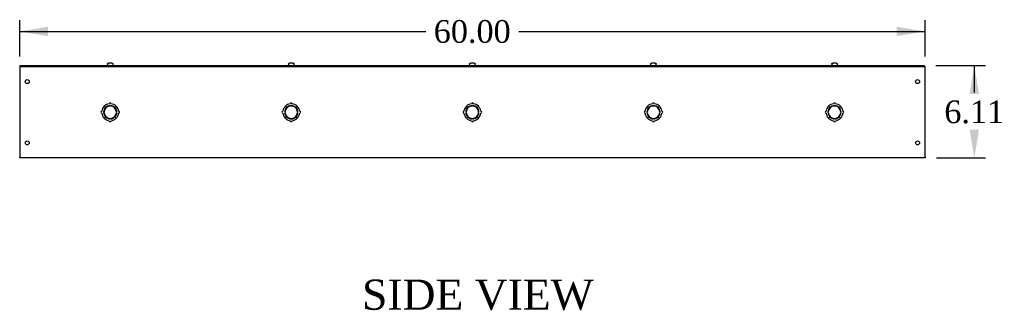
# Model space of a CAD drawing. Header units: inches. Extents: x 1 to 299, y -2 to 199.
# Tile 4 of 9: x 155 to 220, y 83 to 102. Entities that reach past the tile are written whole.
import ezdxf
from ezdxf.enums import TextEntityAlignment as Align

# ---------------------------------------------------------------- set-up
doc = ezdxf.new("R2010")
doc.units = ezdxf.units.IN
doc.header["$MEASUREMENT"] = 0
for name, color, linetype in [('COM56308-3', 7, 'Continuous'), ('COM70723-5', 7, 'Continuous'), ('Default', 7, 'Continuous'), ('SCS19515', 7, 'Continuous')]:
    doc.layers.add(name, color=color, linetype=linetype)
doc.styles.add('SEACAD_Times_New_Roman', font='times.ttf')
doc.dimstyles.new('HAMMOND_(STH_-_300x200)', dxfattribs={"dimtxt": 1.5, "dimasz": 1.875, "dimexe": 0.75, "dimexo": 0.75, "dimgap": 0.375, "dimtad": 0, "dimtih": 1, "dimtoh": 1, "dimzin": 0, "dimdsep": 46, "dimtxsty": 'SEACAD_Times_New_Roman', "dimblk1": '_SE_FILLED', "dimblk2": '_SE_FILLED', "dimsah": 1, "dimcen": 0.75, "dimadec": 0, "dimazin": 0, "dimtfac": 0.8, "dimtofl": 0, "dimtmove": 1, "dimatfit": 3, "dimfxl": 1, "dimtolj": 1, "dimtzin": 0, "dimarcsym": 0})

# ---------------------------------------------------------------- blocks, each defined once
blk = doc.blocks.new('SE3')
at = {"layer": 'COM56308-3', "color": 7, "linetype": 'Continuous'}
for p, q in [((154.831, 99.263), (214.768, 99.263)), ((154.831, 99.206), (154.831, 99.263)), ((154.831, 99.206), (214.768, 99.206)), ((214.768, 99.206), (214.768, 99.263))]:
    blk.add_line(p, q, dxfattribs=at)
at = {"layer": 'COM70723-5', "color": 7, "linetype": 'Continuous'}
for p, q in [((154.8, 99.206), (154.831, 99.206)), ((154.8, 99.206), (154.8, 99.12)), ((214.768, 99.206), (214.8, 99.206)), ((214.8, 99.12), (214.8, 99.206)), ((154.8, 99.12), (154.8, 93.235)), ((214.8, 93.235), (214.8, 99.12)), ((160.4, 96.573), (160.489, 96.485)), ((160.492, 96.488), (160.404, 96.577)), ((160.78, 96.589), (160.78, 96.614)), ((160.82, 96.614), (160.82, 96.589)), ((161.196, 96.577), (161.108, 96.488)), ((161.11, 96.485), (161.199, 96.573)), ((172.4, 96.573), (172.489, 96.485)), ((172.492, 96.488), (172.404, 96.577)), ((172.78, 96.589), (172.78, 96.614)), ((172.82, 96.614), (172.82, 96.589)), ((173.196, 96.577), (173.108, 96.488)), ((173.11, 96.485), (173.199, 96.573)), ((184.4, 96.573), (184.489, 96.485)), ((184.492, 96.488), (184.404, 96.577)), ((184.78, 96.589), (184.78, 96.614)), ((184.82, 96.614), (184.82, 96.589)), ((185.196, 96.577), (185.108, 96.488)), ((185.11, 96.485), (185.199, 96.573)), ((196.4, 96.573), (196.489, 96.485)), ((196.492, 96.488), (196.404, 96.577)), ((196.78, 96.589), (196.78, 96.614)), ((196.82, 96.614), (196.82, 96.589)), ((197.196, 96.577), (197.108, 96.488)), ((197.11, 96.485), (197.199, 96.573)), ((208.4, 96.573), (208.489, 96.485)), ((208.492, 96.488), (208.404, 96.577)), ((208.78, 96.589), (208.78, 96.614)), ((208.82, 96.614), (208.82, 96.589)), ((209.196, 96.577), (209.108, 96.488)), ((209.11, 96.485), (209.199, 96.573)), ((160.363, 96.197), (160.388, 96.197)), ((160.388, 96.157), (160.363, 96.157)), ((161.212, 96.197), (161.237, 96.197)), ((161.237, 96.157), (161.212, 96.157)), ((172.363, 96.197), (172.388, 96.197)), ((172.388, 96.157), (172.363, 96.157)), ((173.212, 96.197), (173.237, 96.197)), ((173.237, 96.157), (173.212, 96.157)), ((184.363, 96.197), (184.388, 96.197)), ((184.388, 96.157), (184.363, 96.157)), ((185.212, 96.197), (185.237, 96.197)), ((185.237, 96.157), (185.212, 96.157)), ((196.363, 96.197), (196.388, 96.197)), ((196.388, 96.157), (196.363, 96.157)), ((197.212, 96.197), (197.237, 96.197)), ((197.237, 96.157), (197.212, 96.157)), ((208.363, 96.197), (208.388, 96.197)), ((208.388, 96.157), (208.363, 96.157)), ((209.212, 96.197), (209.237, 96.197)), ((209.237, 96.157), (209.212, 96.157)), ((160.489, 95.869), (160.4, 95.781)), ((160.404, 95.778), (160.492, 95.866)), ((160.78, 95.74), (160.78, 95.765)), ((160.82, 95.765), (160.82, 95.74)), ((161.108, 95.866), (161.196, 95.778)), ((161.199, 95.781), (161.11, 95.869)), ((172.489, 95.869), (172.4, 95.781)), ((172.404, 95.778), (172.492, 95.866)), ((172.78, 95.74), (172.78, 95.765)), ((172.82, 95.765), (172.82, 95.74)), ((173.108, 95.866), (173.196, 95.778)), ((173.199, 95.781), (173.11, 95.869)), ((184.489, 95.869), (184.4, 95.781)), ((184.404, 95.778), (184.492, 95.866)), ((184.78, 95.74), (184.78, 95.765)), ((184.82, 95.765), (184.82, 95.74)), ((185.108, 95.866), (185.196, 95.778)), ((185.199, 95.781), (185.11, 95.869)), ((196.489, 95.869), (196.4, 95.781)), ((196.404, 95.778), (196.492, 95.866)), ((196.78, 95.74), (196.78, 95.765)), ((196.82, 95.765), (196.82, 95.74)), ((197.108, 95.866), (197.196, 95.778)), ((197.199, 95.781), (197.11, 95.869)), ((208.489, 95.869), (208.4, 95.781)), ((208.404, 95.778), (208.492, 95.866)), ((208.78, 95.74), (208.78, 95.765)), ((208.82, 95.765), (208.82, 95.74)), ((209.108, 95.866), (209.196, 95.778)), ((209.199, 95.781), (209.11, 95.869)), ((154.8, 93.149), (154.8, 93.235)), ((214.8, 93.149), (154.8, 93.149)), ((214.8, 93.235), (214.8, 93.149))]:
    blk.add_line(p, q, dxfattribs=at)
for centre in [(155.3, 98.206), (214.3, 98.206), (155.3, 94.149), (214.3, 94.149)]:
    blk.add_circle(centre, 0.133, dxfattribs=at)
for centre, radius, start, end in [((160.8, 96.177), 0.563, 135.25, 173.62063), ((160.8, 96.177), 0.413, 92.77907, 177.22093), ((160.8, 96.177), 0.563, 96.37937, 134.75), ((160.8, 96.177), 0.438, 92.62015, 134.75), ((160.8, 96.736), 0.0625, 0, 180), ((160.8, 96.177), 0.438, 45.25, 87.37985), ((160.8, 96.177), 0.413, 2.77907, 87.22093), ((160.8, 96.177), 0.562, 45.25, 83.62063), ((160.8, 96.177), 0.562, 6.37937, 44.75), ((172.8, 96.177), 0.563, 135.25, 173.62063), ((172.8, 96.177), 0.413, 92.77907, 177.22093), ((172.8, 96.177), 0.562, 96.37937, 134.75), ((172.8, 96.177), 0.438, 92.62015, 134.75), ((172.8, 96.736), 0.0625, 0, 180), ((172.8, 96.177), 0.438, 45.25, 87.37985), ((172.8, 96.177), 0.413, 2.77907, 87.22093), ((172.8, 96.177), 0.562, 45.25, 83.62063), ((172.8, 96.177), 0.562, 6.37937, 44.75), ((184.8, 96.177), 0.563, 135.25, 173.62063), ((184.8, 96.177), 0.413, 92.77907, 177.22093), ((184.8, 96.177), 0.562, 96.37937, 134.75), ((184.8, 96.177), 0.438, 92.62015, 134.75), ((184.8, 96.736), 0.0625, 0, 180), ((184.8, 96.177), 0.438, 45.25, 87.37985), ((184.8, 96.177), 0.413, 2.77907, 87.22093), ((184.8, 96.177), 0.562, 45.25, 83.62063), ((184.8, 96.177), 0.562, 6.37937, 44.75), ((196.8, 96.177), 0.563, 135.25, 173.62063), ((196.8, 96.177), 0.413, 92.77907, 177.22093), ((196.8, 96.177), 0.562, 96.37937, 134.75), ((196.8, 96.177), 0.438, 92.62015, 134.75), ((196.8, 96.736), 0.0625, 0, 180), ((196.8, 96.177), 0.438, 45.25, 87.37985), ((196.8, 96.177), 0.413, 2.77907, 87.22093), ((196.8, 96.177), 0.562, 45.25, 83.62063), ((196.8, 96.177), 0.562, 6.37937, 44.75), ((208.8, 96.177), 0.563, 135.25, 173.62063), ((208.8, 96.177), 0.413, 92.77907, 177.22093), ((208.8, 96.177), 0.563, 96.37937, 134.75), ((208.8, 96.177), 0.438, 92.62015, 134.75), ((208.8, 96.736), 0.0625, 0, 180), ((208.8, 96.177), 0.438, 45.25, 87.37985), ((208.8, 96.177), 0.413, 2.77907, 87.22093), ((208.8, 96.177), 0.562, 45.25, 83.62063), ((208.8, 96.177), 0.562, 6.37937, 44.75), ((160.241, 96.177), 0.0625, 90, 270), ((160.8, 96.177), 0.563, 186.37937, 224.75), ((160.8, 96.177), 0.438, 135.25, 177.37985), ((160.8, 96.177), 0.438, 182.62015, 224.75), ((160.8, 96.177), 0.413, 182.77907, 267.22093), ((160.8, 96.177), 0.413, 272.77907, 357.22093), ((160.8, 96.177), 0.438, 2.62015, 44.75), ((160.8, 96.177), 0.438, 315.25, 357.37985), ((160.8, 96.177), 0.562, 315.25, 353.62063), ((161.359, 96.177), 0.0625, 270, 90), ((172.241, 96.177), 0.0625, 90, 270), ((172.8, 96.177), 0.563, 186.37937, 224.75), ((172.8, 96.177), 0.438, 135.25, 177.37985), ((172.8, 96.177), 0.438, 182.62015, 224.75), ((172.8, 96.177), 0.413, 182.77907, 267.22093), ((172.8, 96.177), 0.413, 272.77907, 357.22093), ((172.8, 96.177), 0.438, 2.62015, 44.75), ((172.8, 96.177), 0.438, 315.25, 357.37985), ((172.8, 96.177), 0.562, 315.25, 353.62063), ((173.359, 96.177), 0.0625, 270, 90), ((184.241, 96.177), 0.0625, 90, 270), ((184.8, 96.177), 0.563, 186.37937, 224.75), ((184.8, 96.177), 0.438, 135.25, 177.37985), ((184.8, 96.177), 0.438, 182.62015, 224.75), ((184.8, 96.177), 0.413, 182.77907, 267.22093), ((184.8, 96.177), 0.413, 272.77907, 357.22093), ((184.8, 96.177), 0.438, 2.62015, 44.75), ((184.8, 96.177), 0.438, 315.25, 357.37985), ((184.8, 96.177), 0.562, 315.25, 353.62063), ((185.359, 96.177), 0.0625, 270, 90), ((196.241, 96.177), 0.0625, 90, 270), ((196.8, 96.177), 0.563, 186.37937, 224.75), ((196.8, 96.177), 0.438, 135.25, 177.37985), ((196.8, 96.177), 0.438, 182.62015, 224.75), ((196.8, 96.177), 0.413, 182.77907, 267.22093), ((196.8, 96.177), 0.413, 272.77907, 357.22093), ((196.8, 96.177), 0.438, 2.62015, 44.75), ((196.8, 96.177), 0.438, 315.25, 357.37985), ((196.8, 96.177), 0.562, 315.25, 353.62063), ((197.359, 96.177), 0.0625, 270, 90), ((208.241, 96.177), 0.0625, 90, 270), ((208.8, 96.177), 0.563, 186.37937, 224.75), ((208.8, 96.177), 0.438, 135.25, 177.37985), ((208.8, 96.177), 0.438, 182.62015, 224.75), ((208.8, 96.177), 0.413, 182.77907, 267.22093), ((208.8, 96.177), 0.413, 272.77907, 357.22093), ((208.8, 96.177), 0.438, 2.62015, 44.75), ((208.8, 96.177), 0.438, 315.25, 357.37985), ((208.8, 96.177), 0.562, 315.25, 353.62063), ((209.359, 96.177), 0.0625, 270, 90), ((160.8, 96.177), 0.562, 225.25, 263.62063), ((160.8, 96.177), 0.438, 225.25, 267.37985), ((160.8, 95.618), 0.0625, 180, 0), ((160.8, 96.177), 0.438, 272.62015, 314.75), ((160.8, 96.177), 0.563, 276.37937, 314.75), ((172.8, 96.177), 0.562, 225.25, 263.62063), ((172.8, 96.177), 0.438, 225.25, 267.37985), ((172.8, 95.618), 0.0625, 180, 0), ((172.8, 96.177), 0.438, 272.62015, 314.75), ((172.8, 96.177), 0.562, 276.37937, 314.75), ((184.8, 96.177), 0.562, 225.25, 263.62063), ((184.8, 96.177), 0.438, 225.25, 267.37985), ((184.8, 95.618), 0.0625, 180, 0), ((184.8, 96.177), 0.438, 272.62015, 314.75), ((184.8, 96.177), 0.562, 276.37937, 314.75), ((196.8, 96.177), 0.562, 225.25, 263.62063), ((196.8, 96.177), 0.438, 225.25, 267.37985), ((196.8, 95.618), 0.0625, 180, 0), ((196.8, 96.177), 0.438, 272.62015, 314.75), ((196.8, 96.177), 0.562, 276.37937, 314.75), ((208.8, 96.177), 0.562, 225.25, 263.62063), ((208.8, 96.177), 0.438, 225.25, 267.37985), ((208.8, 95.618), 0.0625, 180, 0), ((208.8, 96.177), 0.438, 272.62015, 314.75), ((208.8, 96.177), 0.563, 276.37937, 314.75)]:
    blk.add_arc(centre, radius, start, end, dxfattribs=at)
at = {"layer": 'SCS19515', "color": 7, "linetype": 'Continuous'}
for p, q in [((160.612, 99.348), (160.612, 99.288)), ((160.616, 99.363), (160.613, 99.363)), ((160.707, 99.438), (160.892, 99.438)), ((160.983, 99.363), (160.986, 99.363)), ((160.987, 99.288), (160.987, 99.348)), ((172.612, 99.348), (172.612, 99.288)), ((172.616, 99.363), (172.613, 99.363)), ((172.707, 99.438), (172.892, 99.438)), ((172.983, 99.363), (172.986, 99.363)), ((172.987, 99.288), (172.987, 99.348)), ((184.612, 99.348), (184.612, 99.288)), ((184.613, 99.363), (184.616, 99.363)), ((184.707, 99.438), (184.892, 99.438)), ((184.983, 99.363), (184.986, 99.363)), ((184.987, 99.288), (184.987, 99.348)), ((196.612, 99.348), (196.612, 99.288)), ((196.616, 99.363), (196.613, 99.363)), ((196.707, 99.438), (196.892, 99.438)), ((196.983, 99.363), (196.986, 99.363)), ((196.987, 99.288), (196.987, 99.348)), ((208.612, 99.348), (208.612, 99.288)), ((208.616, 99.363), (208.613, 99.363)), ((208.707, 99.438), (208.892, 99.438)), ((208.983, 99.363), (208.986, 99.363)), ((208.987, 99.288), (208.987, 99.348))]:
    blk.add_line(p, q, dxfattribs=at)
for centre, radius, start, end in [((160.702, 99.348), 0.09, 170.40593, 180), ((160.637, 99.288), 0.025, 180, 270), ((160.962, 99.288), 0.025, 270, 0), ((160.897, 99.348), 0.09, 0, 9.59407), ((172.702, 99.348), 0.09, 170.40593, 180), ((172.637, 99.288), 0.025, 180, 270), ((172.962, 99.288), 0.025, 270, 0), ((172.897, 99.348), 0.09, 0, 9.59407), ((184.702, 99.348), 0.09, 170.40593, 180), ((184.637, 99.288), 0.025, 180, 270), ((184.962, 99.288), 0.025, 270, 0), ((184.897, 99.348), 0.09, 0, 9.59407), ((196.702, 99.348), 0.09, 170.40593, 180), ((196.637, 99.288), 0.025, 180, 270), ((196.962, 99.288), 0.025, 270, 0), ((196.897, 99.348), 0.09, 0, 9.59407), ((208.702, 99.348), 0.09, 170.40593, 180), ((208.637, 99.288), 0.025, 180, 270), ((208.962, 99.288), 0.025, 270, 0), ((208.897, 99.348), 0.09, 0, 9.59407)]:
    blk.add_arc(centre, radius, start, end, dxfattribs=at)
for points in [[(160.616, 99.363), (160.617, 99.368), (160.618, 99.373), (160.622, 99.383), (160.624, 99.388), (160.629, 99.397), (160.633, 99.402), (160.64, 99.41), (160.643, 99.414), (160.652, 99.42), (160.656, 99.423), (160.665, 99.428), (160.67, 99.431), (160.68, 99.434), (160.686, 99.436), (160.696, 99.437), (160.701, 99.438), (160.707, 99.438)], [(160.892, 99.438), (160.898, 99.438), (160.903, 99.437), (160.914, 99.436), (160.919, 99.434), (160.929, 99.431), (160.934, 99.428), (160.943, 99.423), (160.948, 99.42), (160.956, 99.414), (160.96, 99.41), (160.967, 99.402), (160.97, 99.397), (160.975, 99.388), (160.977, 99.383), (160.981, 99.373), (160.982, 99.368), (160.983, 99.363)], [(172.616, 99.363), (172.617, 99.368), (172.618, 99.373), (172.622, 99.383), (172.624, 99.388), (172.629, 99.397), (172.633, 99.402), (172.64, 99.41), (172.643, 99.414), (172.652, 99.42), (172.656, 99.423), (172.665, 99.428), (172.67, 99.431), (172.68, 99.434), (172.686, 99.436), (172.696, 99.437), (172.701, 99.438), (172.707, 99.438)], [(172.892, 99.438), (172.898, 99.438), (172.903, 99.437), (172.914, 99.436), (172.919, 99.434), (172.929, 99.431), (172.934, 99.428), (172.943, 99.423), (172.948, 99.42), (172.956, 99.414), (172.96, 99.41), (172.967, 99.402), (172.97, 99.397), (172.975, 99.388), (172.977, 99.383), (172.981, 99.373), (172.982, 99.368), (172.983, 99.363)], [(184.616, 99.363), (184.617, 99.368), (184.618, 99.373), (184.622, 99.383), (184.624, 99.388), (184.629, 99.397), (184.633, 99.402), (184.64, 99.41), (184.643, 99.414), (184.652, 99.42), (184.656, 99.423), (184.665, 99.428), (184.67, 99.431), (184.68, 99.434), (184.686, 99.436), (184.696, 99.437), (184.701, 99.438), (184.707, 99.438)], [(184.892, 99.438), (184.898, 99.438), (184.903, 99.437), (184.914, 99.436), (184.919, 99.434), (184.929, 99.431), (184.934, 99.428), (184.943, 99.423), (184.948, 99.42), (184.956, 99.414), (184.96, 99.41), (184.967, 99.402), (184.97, 99.397), (184.975, 99.388), (184.977, 99.383), (184.981, 99.373), (184.982, 99.368), (184.983, 99.363)], [(196.616, 99.363), (196.617, 99.368), (196.618, 99.373), (196.622, 99.383), (196.624, 99.388), (196.629, 99.397), (196.633, 99.402), (196.64, 99.41), (196.643, 99.414), (196.652, 99.42), (196.656, 99.423), (196.665, 99.428), (196.67, 99.431), (196.68, 99.434), (196.686, 99.436), (196.696, 99.437), (196.701, 99.438), (196.707, 99.438)], [(196.892, 99.438), (196.898, 99.438), (196.903, 99.437), (196.914, 99.436), (196.919, 99.434), (196.929, 99.431), (196.934, 99.428), (196.943, 99.423), (196.948, 99.42), (196.956, 99.414), (196.96, 99.41), (196.967, 99.402), (196.97, 99.397), (196.975, 99.388), (196.977, 99.383), (196.981, 99.373), (196.982, 99.368), (196.983, 99.363)], [(208.616, 99.363), (208.617, 99.368), (208.618, 99.373), (208.622, 99.383), (208.624, 99.388), (208.629, 99.397), (208.633, 99.402), (208.64, 99.41), (208.643, 99.414), (208.652, 99.42), (208.656, 99.423), (208.665, 99.428), (208.67, 99.431), (208.68, 99.434), (208.686, 99.436), (208.696, 99.437), (208.701, 99.438), (208.707, 99.438)], [(208.892, 99.438), (208.898, 99.438), (208.903, 99.437), (208.914, 99.436), (208.919, 99.434), (208.929, 99.431), (208.934, 99.428), (208.943, 99.423), (208.948, 99.42), (208.956, 99.414), (208.96, 99.41), (208.967, 99.402), (208.97, 99.397), (208.975, 99.388), (208.977, 99.383), (208.981, 99.373), (208.982, 99.368), (208.983, 99.363)]]:
    blk.add_open_spline(points, degree=3, knots=[0, 0, 0, 0, 0.125, 0.125, 0.25, 0.25, 0.375, 0.375, 0.5, 0.5, 0.625, 0.625, 0.75, 0.75, 0.875, 0.875, 1, 1, 1, 1], dxfattribs=at)
blk = doc.blocks.new('DMBLK971')
at = {"layer": 'Default', "linetype": 'Continuous', "transparency": 16777216}
for points in [[(156.675, 101.838), (154.8, 101.526), (156.675, 101.213)], [(212.925, 101.838), (212.925, 101.213), (214.8, 101.526)]]:
    blk.add_hatch(color=7, dxfattribs=at).paths.add_polyline_path(points)
at = {"layer": 'Default', "color": 7, "linetype": 'Continuous', "transparency": 16777216}
for p, q in [((154.8, 99.87), (154.8, 102.276)), ((214.8, 99.87), (214.8, 102.276)), ((154.8, 101.526), (181.715, 101.526)), ((187.884, 101.526), (214.8, 101.526))]:
    blk.add_line(p, q, dxfattribs=at)
at = {"layer": 'Default', "color": 7, "linetype": 'Continuous', "transparency": 16777216, "style": 'SEACAD_Times_New_Roman'}
blk.add_text('60.00', height=1.5, dxfattribs=at).set_placement((182.24, 102.276), align=Align.TOP_LEFT)
blk = doc.blocks.new('_SE_FILLED')
at = {"color": 0}
blk.add_line((0, 0), (-1, 0), dxfattribs=at)
blk.add_solid([(0, 0), (-1, -0.1665), (-1, 0.1665), (0, 0)], dxfattribs=at)
blk = doc.blocks.new('DMBLK972')
at = {"layer": 'Default', "linetype": 'Continuous', "transparency": 16777216}
for points in [[(218.379, 97.388), (218.066, 99.263), (217.754, 97.388)], [(218.379, 95.024), (217.754, 95.024), (218.066, 93.149)]]:
    blk.add_hatch(color=7, dxfattribs=at).paths.add_polyline_path(points)
at = {"layer": 'Default', "color": 7, "linetype": 'Continuous', "transparency": 16777216}
for p, q in [((215.518, 99.263), (218.816, 99.263)), ((218.066, 97.481), (218.066, 99.263)), ((215.55, 93.149), (218.816, 93.149)), ((218.066, 93.149), (218.066, 93.149))]:
    blk.add_line(p, q, dxfattribs=at)
at = {"layer": 'Default', "color": 7, "linetype": 'Continuous', "transparency": 16777216, "style": 'SEACAD_Times_New_Roman'}
blk.add_text('6.11', height=1.5, dxfattribs=at).set_placement((216.076, 96.956), align=Align.TOP_LEFT)

msp = doc.modelspace()

# ---------------------------------------------------------------- block references
at = {"layer": 'Default'}
msp.add_blockref('SE3', (0, 0), dxfattribs=at)

# ---------------------------------------------------------------- texts
at = {"layer": 'Default', "color": 7, "linetype": 'Continuous', "style": 'SEACAD_Times_New_Roman'}
msp.add_text('SIDE VIEW', height=2, dxfattribs=at).set_placement((177.487, 85.102), align=Align.TOP_LEFT)

# ---------------------------------------------------------------- dimensions: what is measured, and where the dimension line sits
at = {"layer": 'Default', "color": 7, "linetype": 'Continuous'}
for base, p1, p2, angle, picture, middle, dimtype in [((154.8, 101.526), (154.8, 99.12), (214.8, 99.12), 0, 'DMBLK971', (184.8, 101.526), 161), ((218.066, 99.263), (214.8, 93.149), (214.768, 99.263), 90, 'DMBLK972', (218.066, 96.206), 160)]:
    dim = msp.add_linear_dim(base=base, p1=p1, p2=p2, angle=angle, text='\\A1;<>', dimstyle='HAMMOND_(STH_-_300x200)', override={"dimtmove": 0}, dxfattribs=at)
    dim.commit()
    dim.dimension.update_dxf_attribs({"geometry": picture, "text_midpoint": middle, "dimtype": dimtype})

doc.saveas('drawing.dxf')
